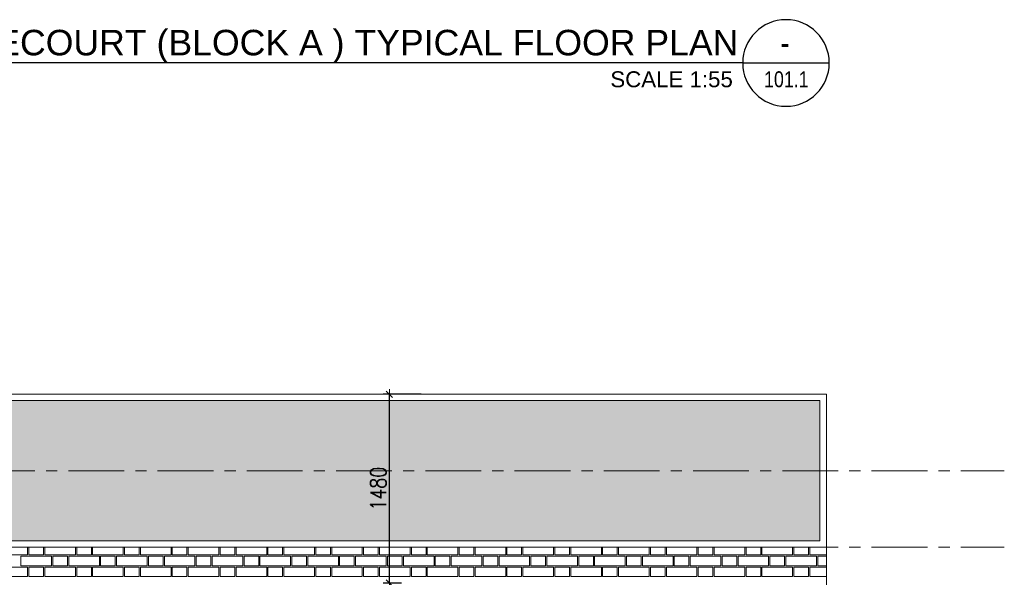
# Model space of a CAD drawing. Header units: millimetres. Extents: x 365044 to 878822, y -384447 to -241456.
# Tile 11 of 65: x 397562 to 405285, y -363055 to -358684. Entities that reach past the tile are written whole.
import ezdxf
from ezdxf.enums import TextEntityAlignment as Align

# ---------------------------------------------------------------- set-up
doc = ezdxf.new("R2010")
doc.units = ezdxf.units.MM
doc.header["$PDMODE"] = 99
doc.linetypes.add('CENTER', pattern=[2, 1.25, -0.25, 0.25, -0.25])
doc.layers.get('Defpoints').update_dxf_attribs({"color": 250})
doc.layers.add('4', color=4, linetype='Continuous', lineweight=9)
doc.layers.add('A-DIM', color=7, linetype='Continuous', lineweight=13)
doc.layers.add('A-HATCH', color=9, linetype='Continuous', lineweight=0, true_color=0x808080)
for name, color, linetype in [('ARTAG', 241, 'Continuous'), ('CENTER', 8, 'CENTER'), ('XR-DOOR$0$DOOR HATCH', 252, 'Continuous')]:
    doc.layers.add(name, color=color, linetype=linetype)
doc.styles.add('AB_EN', font='arial.ttf')
doc.styles.add('G1', font='arial.ttf', dxfattribs={"width": 0.8})
doc.styles.add('L1', font='simplex.shx', dxfattribs={"width": 0.8})
doc.dimstyles.new('copy 1 TO 50', dxfattribs={"dimscale": 50, "dimtxt": 2.5, "dimasz": 0.02, "dimexe": 1, "dimexo": 0.5, "dimgap": 0.5, "dimtad": 1, "dimdec": 0, "dimzin": 0, "dimdsep": 46, "dimtxsty": 'L1', "dimblk": '$0$$0$$1$new block', "dimcen": 0, "dimdle": 1, "dimclrd": 6, "dimclre": 6, "dimclrt": 7, "dimadec": 0, "dimazin": 0, "dimtfac": 2.5, "dimtdec": 0, "dimtix": 1, "dimtmove": 1, "dimatfit": 3, "dimldrblk": 'OPEN30', "dimfxl": 6, "dimtolj": 1, "dimtzin": 0, "dimarcsym": 0})

# ---------------------------------------------------------------- blocks, each defined once
blk = doc.blocks.new('*U10')
at = {"layer": 'ARTAG', "color": 3}
for q in [(-0.01, 0.35), (205.8, 0.35)]:
    blk.add_line((13.57, 0.35), q, dxfattribs=at)
blk.add_circle((6.78, 0.35), 6.79, dxfattribs=at)
at = {"layer": 'ARTAG', "color": 1, "style": 'G1', "width": 0.8}
for tag, height, p in [('S', 4, (6.93, 1.55)), ('1', 2.5, (6.93, -3.45))]:
    blk.add_attdef(tag, text='', height=height, dxfattribs=at).set_placement(p, align=Align.CENTER)
at = {"layer": 'ARTAG', "color": 1, "style": 'AB_EN'}
for tag, p, height in [('ELEVATION', (14.69, 1.55), 4), ('SCALE1:10', (15.09, -3.45), 2.5)]:
    blk.add_attdef(tag, p, '', height=height, dxfattribs=at)
blk = doc.blocks.new('$0$$0$$1$new block')
at = {"color": 3}
for p, q in [((40, 0), (-40, 0)), ((24.7, 24.7), (-24.7, -24.7)), ((0, 40), (0, -40))]:
    blk.add_line(p, q, dxfattribs=at)
blk = doc.blocks.new('*D364')
at = {"layer": 'A-DIM', "color": 6, "linetype": 'Continuous', "lineweight": -2, "transparency": 16777216}
for p, q in [((400710, -361619.9), (400411.9, -361619.9)), ((400555.7, -363099.9), (400411.9, -363099.9))]:
    blk.add_line(p, q, dxfattribs=at)
at = {"layer": 'A-DIM', "color": 6, "lineweight": -2, "transparency": 16777216}
blk.add_line((400461.9, -363098.9), (400461.9, -361620.9), dxfattribs=at)
at = {"layer": 'Defpoints', "color": 0, "transparency": 16777216}
for p in [(400461.9, -361619.9), (400735, -361619.9), (400580.7, -363099.9, 24726.7)]:
    blk.add_point(p, dxfattribs=at)
at = {"layer": 'A-DIM', "color": 6, "lineweight": -2, "transparency": 16777216}
for p, rotation in [((400461.9, -361619.9), 90), ((400461.9, -363099.9), 270)]:
    blk.add_blockref('$0$$0$$1$new block', p, dxfattribs=dict(at, rotation=rotation))
at = {"layer": 'A-DIM', "color": 7, "lineweight": -3, "transparency": 16777216, "insert": (400374.4, -362359.9), "char_height": 125, "attachment_point": 5, "rotation": 90, "style": 'L1'}
blk.add_mtext('\\A1;1480', dxfattribs=at)
blk = doc.blocks.new('_Open30')
at = {"color": 0, "linetype": 'ByBlock', "lineweight": -2}
for p, q in [((-1, 0.3), (0, 0)), ((0, 0), (-1, -0.3)), ((0, 0), (-1, 0))]:
    blk.add_line(p, q, dxfattribs=at)

msp = doc.modelspace()

# ---------------------------------------------------------------- hatches: boundary and pattern name
h = msp.add_hatch()
h.set_pattern_fill('GRASS', color=82, scale=5)
h.set_pattern_definition([(90, (-619371.415, 386965.79), (-89.802561, 89.802561), [23.8125, -155.792622]), (45, (-619371.41, 386965.79), (-89.802561, 89.802561), [23.8125, -103.1875]), (135, (-619371.41, 386965.79), (-89.802561, -89.802561), [23.8125, -103.1875])])
h.paths.add_polyline_path([(383440.8, -361669.9), (403838.8, -361669.9), (403838.8, -362769.9), (368223.8, -362769.9), (368223.8, -362269.9), (383440.8, -362269.9)])

# ---------------------------------------------------------------- linework, layer by layer
at = {"layer": '4', "ltscale": 80}
for p, q in [((383390.8, -361619.9), (403888.8, -361619.9)), ((403888.8, -367214.9), (403888.8, -361619.9)), ((368173.8, -362819.9), (403888.8, -362819.9))]:
    msp.add_line(p, q, dxfattribs=at)
msp.add_lwpolyline([(403838.8, -361669.9), (383440.8, -361669.9), (383440.8, -362269.9), (368223.8, -362269.9), (368223.8, -362769.9), (403838.8, -362769.9)], close=True, dxfattribs=at)
at = {"layer": 'A-HATCH'}
for points in [[(397623.8, -362819.9), (397623.8, -362879.9), (397383.8, -362879.9), (397383.8, -362819.9)], [(397748.8, -362819.9), (397748.8, -362879.9), (397633.8, -362879.9), (397633.8, -362819.9)], [(397998.8, -362819.9), (397998.8, -362879.9), (397758.8, -362879.9), (397758.8, -362819.9)], [(398123.8, -362819.9), (398123.8, -362879.9), (398008.8, -362879.9), (398008.8, -362819.9)], [(398373.8, -362819.9), (398373.8, -362879.9), (398133.8, -362879.9), (398133.8, -362819.9)], [(398498.8, -362819.9), (398498.8, -362879.9), (398383.8, -362879.9), (398383.8, -362819.9)], [(398748.8, -362819.9), (398748.8, -362879.9), (398508.8, -362879.9), (398508.8, -362819.9)], [(398873.8, -362819.9), (398873.8, -362879.9), (398758.8, -362879.9), (398758.8, -362819.9)], [(399123.8, -362819.9), (399123.8, -362879.9), (398883.8, -362879.9), (398883.8, -362819.9)], [(399248.8, -362819.9), (399248.8, -362879.9), (399133.8, -362879.9), (399133.8, -362819.9)], [(399498.8, -362819.9), (399498.8, -362879.9), (399258.8, -362879.9), (399258.8, -362819.9)], [(399623.8, -362819.9), (399623.8, -362879.9), (399508.8, -362879.9), (399508.8, -362819.9)], [(399873.8, -362819.9), (399873.8, -362879.9), (399633.8, -362879.9), (399633.8, -362819.9)], [(399998.8, -362819.9), (399998.8, -362879.9), (399883.8, -362879.9), (399883.8, -362819.9)], [(400248.8, -362819.9), (400248.8, -362879.9), (400008.8, -362879.9), (400008.8, -362819.9)], [(400373.8, -362819.9), (400373.8, -362879.9), (400258.8, -362879.9), (400258.8, -362819.9)], [(400623.8, -362819.9), (400623.8, -362879.9), (400383.8, -362879.9), (400383.8, -362819.9)], [(400748.8, -362819.9), (400748.8, -362879.9), (400633.8, -362879.9), (400633.8, -362819.9)], [(400998.8, -362819.9), (400998.8, -362879.9), (400758.8, -362879.9), (400758.8, -362819.9)], [(401123.8, -362819.9), (401123.8, -362879.9), (401008.8, -362879.9), (401008.8, -362819.9)], [(401373.8, -362819.9), (401373.8, -362879.9), (401133.8, -362879.9), (401133.8, -362819.9)], [(401498.8, -362819.9), (401498.8, -362879.9), (401383.8, -362879.9), (401383.8, -362819.9)], [(401748.8, -362819.9), (401748.8, -362879.9), (401508.8, -362879.9), (401508.8, -362819.9)], [(401873.8, -362819.9), (401873.8, -362879.9), (401758.8, -362879.9), (401758.8, -362819.9)], [(402123.8, -362819.9), (402123.8, -362879.9), (401883.8, -362879.9), (401883.8, -362819.9)], [(402248.8, -362819.9), (402248.8, -362879.9), (402133.8, -362879.9), (402133.8, -362819.9)], [(402498.8, -362819.9), (402498.8, -362879.9), (402258.8, -362879.9), (402258.8, -362819.9)], [(402623.8, -362819.9), (402623.8, -362879.9), (402508.8, -362879.9), (402508.8, -362819.9)], [(402873.8, -362819.9), (402873.8, -362879.9), (402633.8, -362879.9), (402633.8, -362819.9)], [(402998.8, -362819.9), (402998.8, -362879.9), (402883.8, -362879.9), (402883.8, -362819.9)], [(403248.8, -362819.9), (403248.8, -362879.9), (403008.8, -362879.9), (403008.8, -362819.9)], [(403373.8, -362819.9), (403373.8, -362879.9), (403258.8, -362879.9), (403258.8, -362819.9)], [(403623.8, -362819.9), (403623.8, -362879.9), (403383.8, -362879.9), (403383.8, -362819.9)], [(403748.8, -362819.9), (403748.8, -362879.9), (403633.8, -362879.9), (403633.8, -362819.9)], [(403888.8, -362879.9), (403758.8, -362879.9), (403758.8, -362819.9)], [(403888.8, -362964.9), (403821.3, -362964.9), (403821.3, -362889.9), (403888.8, -362889.9)], [(403888.8, -363049.9), (403758.8, -363049.9), (403758.8, -362974.9), (403888.8, -362974.9)]]:
    msp.add_lwpolyline(points, dxfattribs=at)
for points in [[(397571.3, -362889.9), (397811.3, -362889.9), (397811.3, -362964.9), (397571.3, -362964.9)], [(397821.3, -362889.9), (397936.3, -362889.9), (397936.3, -362964.9), (397821.3, -362964.9)], [(397946.3, -362889.9), (398186.3, -362889.9), (398186.3, -362964.9), (397946.3, -362964.9)], [(398196.3, -362889.9), (398311.3, -362889.9), (398311.3, -362964.9), (398196.3, -362964.9)], [(398321.3, -362889.9), (398561.3, -362889.9), (398561.3, -362964.9), (398321.3, -362964.9)], [(398571.3, -362889.9), (398686.3, -362889.9), (398686.3, -362964.9), (398571.3, -362964.9)], [(398696.3, -362889.9), (398936.3, -362889.9), (398936.3, -362964.9), (398696.3, -362964.9)], [(398946.3, -362889.9), (399061.3, -362889.9), (399061.3, -362964.9), (398946.3, -362964.9)], [(399071.3, -362889.9), (399311.3, -362889.9), (399311.3, -362964.9), (399071.3, -362964.9)], [(399321.3, -362889.9), (399436.3, -362889.9), (399436.3, -362964.9), (399321.3, -362964.9)], [(399446.3, -362889.9), (399686.3, -362889.9), (399686.3, -362964.9), (399446.3, -362964.9)], [(399696.3, -362889.9), (399811.3, -362889.9), (399811.3, -362964.9), (399696.3, -362964.9)], [(399821.3, -362889.9), (400061.3, -362889.9), (400061.3, -362964.9), (399821.3, -362964.9)], [(400071.3, -362889.9), (400186.3, -362889.9), (400186.3, -362964.9), (400071.3, -362964.9)], [(400196.3, -362889.9), (400436.3, -362889.9), (400436.3, -362964.9), (400196.3, -362964.9)], [(400446.3, -362889.9), (400561.3, -362889.9), (400561.3, -362964.9), (400446.3, -362964.9)], [(400571.3, -362889.9), (400811.3, -362889.9), (400811.3, -362964.9), (400571.3, -362964.9)], [(400821.3, -362889.9), (400936.3, -362889.9), (400936.3, -362964.9), (400821.3, -362964.9)], [(400946.3, -362889.9), (401186.3, -362889.9), (401186.3, -362964.9), (400946.3, -362964.9)], [(401196.3, -362889.9), (401311.3, -362889.9), (401311.3, -362964.9), (401196.3, -362964.9)], [(401321.3, -362889.9), (401561.3, -362889.9), (401561.3, -362964.9), (401321.3, -362964.9)], [(401571.3, -362889.9), (401686.3, -362889.9), (401686.3, -362964.9), (401571.3, -362964.9)], [(401696.3, -362889.9), (401936.3, -362889.9), (401936.3, -362964.9), (401696.3, -362964.9)], [(401946.3, -362889.9), (402061.3, -362889.9), (402061.3, -362964.9), (401946.3, -362964.9)], [(402071.3, -362889.9), (402311.3, -362889.9), (402311.3, -362964.9), (402071.3, -362964.9)], [(402321.3, -362889.9), (402436.3, -362889.9), (402436.3, -362964.9), (402321.3, -362964.9)], [(402446.3, -362889.9), (402686.3, -362889.9), (402686.3, -362964.9), (402446.3, -362964.9)], [(402696.3, -362889.9), (402811.3, -362889.9), (402811.3, -362964.9), (402696.3, -362964.9)], [(402821.3, -362889.9), (403061.3, -362889.9), (403061.3, -362964.9), (402821.3, -362964.9)], [(403071.3, -362889.9), (403186.3, -362889.9), (403186.3, -362964.9), (403071.3, -362964.9)], [(403196.3, -362889.9), (403436.3, -362889.9), (403436.3, -362964.9), (403196.3, -362964.9)], [(403446.3, -362889.9), (403561.3, -362889.9), (403561.3, -362964.9), (403446.3, -362964.9)], [(403571.3, -362889.9), (403811.3, -362889.9), (403811.3, -362964.9), (403571.3, -362964.9)], [(397383.8, -362974.9), (397623.8, -362974.9), (397623.8, -363049.9), (397383.8, -363049.9)], [(397633.8, -362974.9), (397748.8, -362974.9), (397748.8, -363049.9), (397633.8, -363049.9)], [(397758.8, -362974.9), (397998.8, -362974.9), (397998.8, -363049.9), (397758.8, -363049.9)], [(398008.8, -362974.9), (398123.8, -362974.9), (398123.8, -363049.9), (398008.8, -363049.9)], [(398133.8, -362974.9), (398373.8, -362974.9), (398373.8, -363049.9), (398133.8, -363049.9)], [(398383.8, -362974.9), (398498.8, -362974.9), (398498.8, -363049.9), (398383.8, -363049.9)], [(398508.8, -362974.9), (398748.8, -362974.9), (398748.8, -363049.9), (398508.8, -363049.9)], [(398758.8, -362974.9), (398873.8, -362974.9), (398873.8, -363049.9), (398758.8, -363049.9)], [(398883.8, -362974.9), (399123.8, -362974.9), (399123.8, -363049.9), (398883.8, -363049.9)], [(399133.8, -362974.9), (399248.8, -362974.9), (399248.8, -363049.9), (399133.8, -363049.9)], [(399258.8, -362974.9), (399498.8, -362974.9), (399498.8, -363049.9), (399258.8, -363049.9)], [(399508.8, -362974.9), (399623.8, -362974.9), (399623.8, -363049.9), (399508.8, -363049.9)], [(399633.8, -362974.9), (399873.8, -362974.9), (399873.8, -363049.9), (399633.8, -363049.9)], [(399883.8, -362974.9), (399998.8, -362974.9), (399998.8, -363049.9), (399883.8, -363049.9)], [(400008.8, -362974.9), (400248.8, -362974.9), (400248.8, -363049.9), (400008.8, -363049.9)], [(400258.8, -362974.9), (400373.8, -362974.9), (400373.8, -363049.9), (400258.8, -363049.9)], [(400383.8, -362974.9), (400623.8, -362974.9), (400623.8, -363049.9), (400383.8, -363049.9)], [(400633.8, -362974.9), (400748.8, -362974.9), (400748.8, -363049.9), (400633.8, -363049.9)], [(400758.8, -362974.9), (400998.8, -362974.9), (400998.8, -363049.9), (400758.8, -363049.9)], [(401008.8, -362974.9), (401123.8, -362974.9), (401123.8, -363049.9), (401008.8, -363049.9)], [(401133.8, -362974.9), (401373.8, -362974.9), (401373.8, -363049.9), (401133.8, -363049.9)], [(401383.8, -362974.9), (401498.8, -362974.9), (401498.8, -363049.9), (401383.8, -363049.9)], [(401508.8, -362974.9), (401748.8, -362974.9), (401748.8, -363049.9), (401508.8, -363049.9)], [(401758.8, -362974.9), (401873.8, -362974.9), (401873.8, -363049.9), (401758.8, -363049.9)], [(401883.8, -362974.9), (402123.8, -362974.9), (402123.8, -363049.9), (401883.8, -363049.9)], [(402133.8, -362974.9), (402248.8, -362974.9), (402248.8, -363049.9), (402133.8, -363049.9)], [(402258.8, -362974.9), (402498.8, -362974.9), (402498.8, -363049.9), (402258.8, -363049.9)], [(402508.8, -362974.9), (402623.8, -362974.9), (402623.8, -363049.9), (402508.8, -363049.9)], [(402633.8, -362974.9), (402873.8, -362974.9), (402873.8, -363049.9), (402633.8, -363049.9)], [(402883.8, -362974.9), (402998.8, -362974.9), (402998.8, -363049.9), (402883.8, -363049.9)], [(403008.8, -362974.9), (403248.8, -362974.9), (403248.8, -363049.9), (403008.8, -363049.9)], [(403258.8, -362974.9), (403373.8, -362974.9), (403373.8, -363049.9), (403258.8, -363049.9)], [(403383.8, -362974.9), (403623.8, -362974.9), (403623.8, -363049.9), (403383.8, -363049.9)], [(403633.8, -362974.9), (403748.8, -362974.9), (403748.8, -363049.9), (403633.8, -363049.9)]]:
    msp.add_lwpolyline(points, close=True, dxfattribs=at)
at = {"layer": 'CENTER', "lineweight": 9, "ltscale": 350}
for p, q in [((365043.6, -362219.9), (405284.6, -362219.9)), ((365043.6, -362819.9), (405284.6, -362819.9))]:
    msp.add_line(p, q, dxfattribs=at)

# ---------------------------------------------------------------- block references
at = {"layer": 'XR-DOOR$0$DOOR HATCH', "color": 3}
ref = msp.add_blockref('*U10', (403910.9, -359040.7), dxfattribs=dict(at, xscale=-50, yscale=50, zscale=50))
ref.add_attrib('1', '101.1', dxfattribs={"layer": 'ARTAG', "color": 1, "height": 125, "style": 'G1', "width": 0.8}).set_placement((403574.9, -359213.3), align=Align.CENTER)
ref.add_attrib('ELEVATION', 'ARRIVAL FORECOURT (BLOCK A ) TYPICAL FLOOR PLAN', (395514.8, -358963.3), dxfattribs={"layer": 'ARTAG', "color": 1, "height": 200, "style": 'AB_EN'})
ref.add_attrib('SCALE1:10', 'SCALE 1:55', (402194.4, -359213.3), dxfattribs={"layer": 'ARTAG', "color": 1, "height": 125, "style": 'AB_EN'})
ref.add_attrib('S', '-', dxfattribs={"layer": 'ARTAG', "color": 1, "height": 200, "style": 'G1', "width": 0.8}).set_placement((403564.3, -358963.3), align=Align.CENTER)

# ---------------------------------------------------------------- dimensions: what is measured, and where the dimension line sits
at = {"layer": 'A-DIM', "lineweight": -3}
dim = msp.add_linear_dim(base=(400461.9, -361619.9), p1=(400580.7, -363099.9, 24726.7), p2=(400735, -361619.9), angle=90, dimstyle='copy 1 TO 50', dxfattribs=at)
dim.commit()
dim.dimension.update_dxf_attribs({"geometry": '*D364', "text_midpoint": (400374.4, -362359.9)})

doc.saveas('drawing.dxf')
